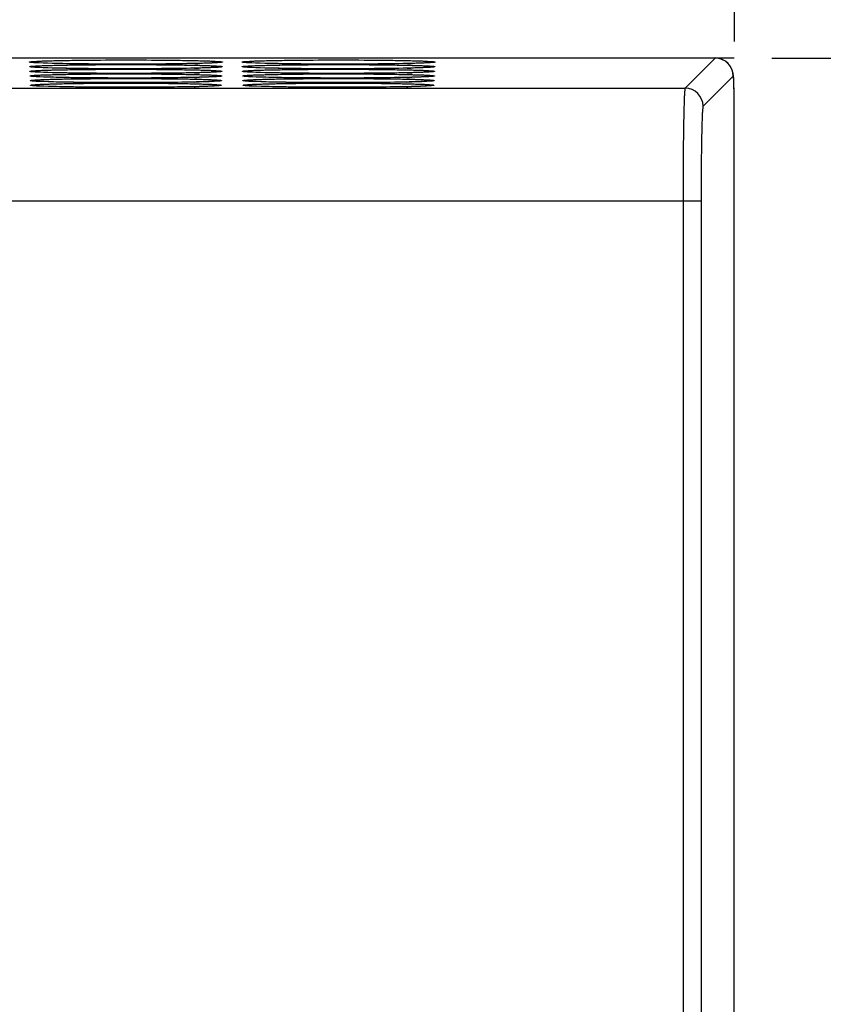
# Model space of a CAD drawing. Header units: inches. Extents: x 0 to 34, y 0 to 22.
# Tile 40 of 60: x 20.455 to 21.345, y 13.539 to 14.63. Entities that reach past the tile are written whole.
import ezdxf

# ---------------------------------------------------------------- set-up
doc = ezdxf.new("R2010")
doc.units = ezdxf.units.IN
doc.header["$LTSCALE"] = 1.87
doc.header["$MEASUREMENT"] = 0
doc.linetypes.add('CENTER', pattern=[0.6, 0.375, -0.075, 0.075, -0.075])
doc.layers.get('0').update_dxf_attribs({"linetype": 'CONTINUOUS'})
doc.layers.add('03___PRT_ALL_CURVES', color=7, linetype='CONTINUOUS')
doc.layers.add('DIMENSIONS', color=7, linetype='CONTINUOUS')
doc.styles.get("Standard").update_dxf_attribs({"font": 'txt', "width": 0.8})
doc.dimstyles.new('DIMSTYLE_1', dxfattribs={"dimtxt": 0.125, "dimasz": 0.18, "dimexe": 0.125, "dimexo": 0.0625, "dimgap": 0.0625, "dimtad": 0, "dimtih": 1, "dimtoh": 1, "dimdec": 3, "dimzin": 4, "dimdsep": 46, "dimtxsty": 'STANDARD', "dimblk": '_FILLED', "dimblk1": '_FILLED', "dimblk2": '_FILLED', "dimcen": 0.09, "dimadec": 0, "dimazin": 0, "dimtp": 0.01, "dimtm": 0.01, "dimtfac": 1, "dimtdec": 3, "dimtofl": 0, "dimtmove": 0, "dimatfit": 3, "dimldrblk": '_FILLED', "dimfxl": 1, "dimtolj": 1, "dimtzin": 4, "dimarcsym": 0})

# ---------------------------------------------------------------- blocks, each defined once
blk = doc.blocks.new('_FILLED')
at = {"color": 0, "linetype": 'BYBLOCK'}
blk.add_solid([(0, 0), (-1, 0.1736), (-1, -0.1736)], dxfattribs=at)
blk = doc.blocks.new('*D5')
at = {"layer": 'DIMENSIONS', "color": 2, "linetype": 'CONTINUOUS'}
for p, q in [((21.2881, 14.5879), (22.589, 14.5879)), ((22.464, 14.5879), (22.464, 12.1445)), ((22.464, 9.4511), (22.464, 11.8945)), ((21.2857, 9.4511), (22.589, 9.4511))]:
    blk.add_line(p, q, dxfattribs=at)
at = {"layer": 'DIMENSIONS', "color": 2, "linetype": 'CONTINUOUS', "xscale": 0.18, "yscale": 0.18, "zscale": 0.18}
for p, rotation in [((22.464, 14.5879), 90), ((22.464, 9.4511), 270)]:
    blk.add_blockref('_FILLED', p, dxfattribs=dict(at, rotation=rotation))
at = {"layer": 'DIMENSIONS', "color": 2, "linetype": 'CONTINUOUS', "insert": (22.464, 12.082), "char_height": 0.125, "width": 1.425, "attachment_point": 2, "line_spacing_factor": 0.9}
blk.add_mtext('5.137{\\Ftxt.shx;\\W1.000000;\\H0.125000; }[130.47]', dxfattribs=at)

msp = doc.modelspace()

# ---------------------------------------------------------------- linework, layer by layer
at = {"color": 7, "linetype": 'CONTINUOUS'}
for p, q in [((21.2256, 14.5879), (12.4686, 14.5879)), ((20.4909, 14.582), (20.4738, 14.5826)), ((20.4918, 14.582), (20.4858, 14.5821)), ((20.5309, 14.5813), (20.5137, 14.5815)), ((20.5493, 14.5812), (20.5309, 14.5813)), ((20.5773, 14.5812), (20.5493, 14.5812)), ((20.6036, 14.5812), (20.5773, 14.5812)), ((20.6268, 14.5815), (20.6036, 14.5812)), ((20.6401, 14.5817), (20.6268, 14.5815)), ((20.6515, 14.5819), (20.6401, 14.5817)), ((20.6609, 14.5822), (20.6515, 14.5819)), ((20.7264, 14.582), (20.7093, 14.5826)), ((20.7273, 14.582), (20.7213, 14.5821)), ((20.7413, 14.5817), (20.7273, 14.582)), ((20.7576, 14.5814), (20.7413, 14.5817)), ((20.7755, 14.5813), (20.7576, 14.5814)), ((20.8036, 14.5812), (20.7755, 14.5813)), ((20.8306, 14.5812), (20.8036, 14.5812)), ((20.8549, 14.5814), (20.8306, 14.5812)), ((20.8692, 14.5816), (20.8549, 14.5814)), ((20.8816, 14.5818), (20.8692, 14.5816)), ((20.887, 14.5819), (20.8816, 14.5818)), ((20.8964, 14.5822), (20.887, 14.5819)), ((21.2256, 14.5879), (21.1921, 14.5545)), ((21.2256, 14.588), (21.2256, 14.5879)), ((21.2304, 14.5874), (21.2256, 14.588)), ((20.491, 14.5768), (20.474, 14.5775)), ((20.4912, 14.5717), (20.4742, 14.5723)), ((20.4919, 14.5768), (20.486, 14.577)), ((20.4921, 14.5717), (20.4862, 14.5719)), ((20.5059, 14.5765), (20.4919, 14.5768)), ((20.5061, 14.5714), (20.4921, 14.5717)), ((20.5222, 14.5763), (20.5059, 14.5765)), ((20.5224, 14.5712), (20.5061, 14.5714)), ((20.5401, 14.5761), (20.5222, 14.5763)), ((20.5402, 14.571), (20.5224, 14.5712)), ((20.5681, 14.576), (20.5401, 14.5761)), ((20.5681, 14.5709), (20.5402, 14.571)), ((20.5951, 14.5761), (20.5681, 14.576)), ((20.5951, 14.5709), (20.5681, 14.5709)), ((20.6194, 14.5763), (20.5951, 14.5761)), ((20.6193, 14.5711), (20.5951, 14.5709)), ((20.6335, 14.5713), (20.6193, 14.5711)), ((20.6336, 14.5764), (20.6194, 14.5763)), ((20.6458, 14.5715), (20.6335, 14.5713)), ((20.6459, 14.5767), (20.6336, 14.5764)), ((20.6513, 14.5716), (20.6458, 14.5715)), ((20.6514, 14.5768), (20.6459, 14.5767)), ((20.6606, 14.5719), (20.6513, 14.5716)), ((20.6608, 14.577), (20.6514, 14.5768)), ((20.7265, 14.5768), (20.7095, 14.5775)), ((20.7267, 14.5717), (20.7097, 14.5723)), ((20.7274, 14.5768), (20.7215, 14.577)), ((20.7276, 14.5717), (20.7217, 14.5719)), ((20.7414, 14.5765), (20.7274, 14.5768)), ((20.7416, 14.5714), (20.7276, 14.5717)), ((20.7577, 14.5763), (20.7414, 14.5765)), ((20.7579, 14.5712), (20.7416, 14.5714)), ((20.7756, 14.5761), (20.7577, 14.5763)), ((20.7757, 14.571), (20.7579, 14.5712)), ((20.8036, 14.576), (20.7756, 14.5761)), ((20.8036, 14.5709), (20.7757, 14.571)), ((20.8306, 14.5761), (20.8036, 14.576)), ((20.8306, 14.5709), (20.8036, 14.5709)), ((20.8549, 14.5763), (20.8306, 14.5761)), ((20.8548, 14.5711), (20.8306, 14.5709)), ((20.869, 14.5713), (20.8548, 14.5711)), ((20.8691, 14.5764), (20.8549, 14.5763)), ((20.8813, 14.5715), (20.869, 14.5713)), ((20.8814, 14.5767), (20.8691, 14.5764)), ((20.8868, 14.5716), (20.8813, 14.5715)), ((20.8869, 14.5768), (20.8814, 14.5767)), ((20.8961, 14.5719), (20.8868, 14.5716)), ((20.8963, 14.577), (20.8869, 14.5768)), ((21.2456, 14.5679), (21.2121, 14.5345)), ((20.4914, 14.5666), (20.4744, 14.5672)), ((20.4915, 14.5614), (20.4746, 14.562)), ((20.4917, 14.5563), (20.4748, 14.5569)), ((20.4923, 14.5666), (20.4864, 14.5667)), ((20.4925, 14.5614), (20.4866, 14.5616)), ((20.5063, 14.5663), (20.4923, 14.5666)), ((20.5225, 14.566), (20.5063, 14.5663)), ((20.5314, 14.5608), (20.5143, 14.561)), ((20.5403, 14.5659), (20.5225, 14.566)), ((20.5497, 14.5607), (20.5314, 14.5608)), ((20.5682, 14.5657), (20.5403, 14.5659)), ((20.5774, 14.5606), (20.5497, 14.5607)), ((20.5951, 14.5658), (20.5682, 14.5657)), ((20.6035, 14.5607), (20.5774, 14.5606)), ((20.6193, 14.566), (20.5951, 14.5658)), ((20.6265, 14.5609), (20.6035, 14.5607)), ((20.6334, 14.5662), (20.6193, 14.566)), ((20.6397, 14.5611), (20.6265, 14.5609)), ((20.6457, 14.5664), (20.6334, 14.5662)), ((20.651, 14.5614), (20.6397, 14.5611)), ((20.6511, 14.5665), (20.6457, 14.5664)), ((20.6603, 14.5616), (20.651, 14.5614)), ((20.6605, 14.5668), (20.6511, 14.5665)), ((20.7269, 14.5666), (20.7099, 14.5672)), ((20.727, 14.5614), (20.7101, 14.562)), ((20.7272, 14.5563), (20.7103, 14.5569)), ((20.7278, 14.5666), (20.7219, 14.5667)), ((20.728, 14.5614), (20.7221, 14.5616)), ((20.7668, 14.5659), (20.7497, 14.5661)), ((20.7669, 14.5608), (20.7498, 14.561)), ((20.7851, 14.5658), (20.7668, 14.5659)), ((20.7852, 14.5607), (20.7669, 14.5608)), ((20.8129, 14.5657), (20.7851, 14.5658)), ((20.8129, 14.5606), (20.7852, 14.5607)), ((20.839, 14.5658), (20.8129, 14.5657)), ((20.839, 14.5607), (20.8129, 14.5606)), ((20.862, 14.5661), (20.839, 14.5658)), ((20.862, 14.5609), (20.839, 14.5607)), ((20.8753, 14.5663), (20.862, 14.5661)), ((20.8752, 14.5611), (20.862, 14.5609)), ((20.8865, 14.5614), (20.8752, 14.5611)), ((20.8866, 14.5665), (20.8753, 14.5663)), ((20.8958, 14.5616), (20.8865, 14.5614)), ((20.896, 14.5668), (20.8866, 14.5665)), ((16.3803, 14.5545), (21.1921, 14.5545)), ((20.5316, 14.5557), (20.5145, 14.5559)), ((20.5498, 14.5555), (20.5316, 14.5557)), ((20.5775, 14.5555), (20.5498, 14.5555)), ((20.6035, 14.5556), (20.5775, 14.5555)), ((20.6264, 14.5558), (20.6035, 14.5556)), ((20.6396, 14.556), (20.6264, 14.5558)), ((20.6509, 14.5562), (20.6396, 14.556)), ((20.6602, 14.5565), (20.6509, 14.5562)), ((20.7583, 14.5558), (20.7421, 14.556)), ((20.7761, 14.5556), (20.7583, 14.5558)), ((20.8038, 14.5555), (20.7761, 14.5556)), ((20.8306, 14.5555), (20.8038, 14.5555)), ((20.8547, 14.5557), (20.8306, 14.5555)), ((20.8687, 14.5559), (20.8547, 14.5557)), ((20.8957, 14.5565), (20.8864, 14.5562)), ((21.2467, 14.5214), (21.2466, 14.5388)), ((21.2467, 11.964), (21.2467, 14.5214)), ((21.2467, 14.515), (21.2468, 14.515)), ((16.3727, 14.4295), (21.2099, 14.4295)), ((21.1899, 14.4295), (21.1899, 9.601)), ((21.2099, 14.4295), (21.2099, 9.611))]:
    msp.add_line(p, q, dxfattribs=at)
for points in [[(20.4858, 14.5821), (20.4808, 14.5823), (20.4766, 14.5825), (20.4733, 14.5827)], [(20.5137, 14.5815), (20.4984, 14.5818), (20.4918, 14.582)], [(20.6755, 14.5829), (20.6755, 14.5829), (20.6747, 14.5828), (20.6731, 14.5827), (20.671, 14.5826), (20.6682, 14.5825), (20.6648, 14.5823), (20.6609, 14.5822)], [(20.7213, 14.5821), (20.7163, 14.5823), (20.7121, 14.5825), (20.7088, 14.5827)], [(20.911, 14.5829), (20.911, 14.5829), (20.9102, 14.5828), (20.9086, 14.5827), (20.9065, 14.5826), (20.9037, 14.5825), (20.9003, 14.5823), (20.8964, 14.5822)], [(21.2464, 14.5525), (21.2463, 14.5578), (21.2461, 14.5621), (21.246, 14.5654), (21.2458, 14.5681), (21.2455, 14.5707), (21.2445, 14.5745), (21.2419, 14.5795), (21.2371, 14.5843), (21.2304, 14.5874)], [(20.486, 14.577), (20.481, 14.5772), (20.4768, 14.5773), (20.4735, 14.5775)], [(20.4862, 14.5719), (20.4812, 14.572), (20.477, 14.5722), (20.4738, 14.5724)], [(20.6751, 14.5726), (20.675, 14.5726), (20.6743, 14.5726), (20.6727, 14.5725), (20.6706, 14.5723), (20.6678, 14.5722), (20.6645, 14.572), (20.6606, 14.5719)], [(20.6753, 14.5778), (20.6753, 14.5778), (20.6745, 14.5777), (20.6729, 14.5776), (20.6708, 14.5775), (20.668, 14.5773), (20.6647, 14.5772), (20.6608, 14.577)], [(20.7215, 14.577), (20.7165, 14.5772), (20.7123, 14.5773), (20.709, 14.5775)], [(20.7217, 14.5719), (20.7167, 14.572), (20.7125, 14.5722), (20.7093, 14.5724)], [(20.9106, 14.5726), (20.9105, 14.5726), (20.9098, 14.5726), (20.9082, 14.5725), (20.9061, 14.5723), (20.9033, 14.5722), (20.9, 14.572), (20.8961, 14.5719)], [(20.9108, 14.5778), (20.9108, 14.5778), (20.91, 14.5777), (20.9084, 14.5776), (20.9063, 14.5775), (20.9035, 14.5773), (20.9002, 14.5772), (20.8963, 14.577)], [(20.4864, 14.5667), (20.4814, 14.5669), (20.4772, 14.5671), (20.474, 14.5672)], [(20.4866, 14.5616), (20.4816, 14.5618), (20.4774, 14.5619), (20.4742, 14.5621)], [(20.4868, 14.5565), (20.4818, 14.5566), (20.4776, 14.5568), (20.4744, 14.557)], [(20.5143, 14.561), (20.4991, 14.5613), (20.4925, 14.5614)], [(20.6744, 14.5572), (20.6744, 14.5572), (20.6737, 14.5572), (20.6722, 14.557), (20.67, 14.5569), (20.6673, 14.5568), (20.664, 14.5566), (20.6602, 14.5565)], [(20.6746, 14.5624), (20.6746, 14.5624), (20.6739, 14.5623), (20.6723, 14.5622), (20.6702, 14.562), (20.6675, 14.5619), (20.6642, 14.5618), (20.6603, 14.5616)], [(20.6748, 14.5675), (20.6748, 14.5675), (20.6741, 14.5674), (20.6725, 14.5673), (20.6704, 14.5672), (20.6676, 14.567), (20.6643, 14.5669), (20.6605, 14.5668)], [(20.7219, 14.5667), (20.7169, 14.5669), (20.7127, 14.5671), (20.7095, 14.5672)], [(20.7221, 14.5616), (20.7171, 14.5618), (20.7129, 14.5619), (20.7097, 14.5621)], [(20.7223, 14.5565), (20.7173, 14.5566), (20.7131, 14.5568), (20.7099, 14.557)], [(20.7497, 14.5661), (20.7345, 14.5664), (20.7278, 14.5666)], [(20.7498, 14.561), (20.7346, 14.5613), (20.728, 14.5614)], [(20.9099, 14.5572), (20.9099, 14.5572), (20.9092, 14.5572), (20.9077, 14.557), (20.9055, 14.5569), (20.9028, 14.5568), (20.8995, 14.5566), (20.8957, 14.5565)], [(20.9101, 14.5624), (20.9101, 14.5624), (20.9094, 14.5623), (20.9078, 14.5622), (20.9057, 14.562), (20.903, 14.5619), (20.8997, 14.5618), (20.8958, 14.5616)], [(20.9103, 14.5675), (20.9103, 14.5675), (20.9096, 14.5674), (20.908, 14.5673), (20.9059, 14.5672), (20.9031, 14.567), (20.8998, 14.5669), (20.896, 14.5668)], [(20.5145, 14.5559), (20.4993, 14.5561), (20.4927, 14.5563), (20.4868, 14.5565)], [(20.7421, 14.556), (20.7282, 14.5563), (20.7223, 14.5565)], [(20.8864, 14.5562), (20.8751, 14.556), (20.8687, 14.5559)], [(21.2466, 14.5388), (21.2465, 14.5461), (21.2464, 14.5525)]]:
    msp.add_lwpolyline(points, dxfattribs=at)
for centre, radius, start, end in [((20.6166, 16.0468), 1.4653, 271.2653, 271.484), ((20.8521, 16.0468), 1.4653, 271.2653, 271.484), ((21.2256, 14.5679), 0.02, 0.0486, 89.9444), ((20.6164, 16.0303), 1.4591, 271.2653, 271.484), ((20.6165, 16.0386), 1.4622, 271.2653, 271.484), ((20.8519, 16.0303), 1.4591, 271.2653, 271.484), ((20.852, 16.0386), 1.4622, 271.2653, 271.484), ((20.6162, 16.0139), 1.4529, 271.2653, 271.484), ((20.6163, 16.0221), 1.456, 271.2653, 271.484), ((20.8517, 16.0139), 1.4529, 271.2653, 271.484), ((20.8518, 16.0221), 1.456, 271.2653, 271.484), ((20.6161, 16.0054), 1.4496, 271.2655, 271.4841), ((20.8516, 16.0054), 1.4496, 271.2655, 271.4841), ((21.1921, 14.5345), 0.02, 0.0328, 89.9672)]:
    msp.add_arc(centre, radius, start, end, dxfattribs=at)
for points, knots in [([(20.4658, 14.5835), (20.4658, 14.5835), (20.466, 14.5836), (20.4663, 14.5837), (20.4668, 14.5838), (20.4675, 14.5839), (20.4684, 14.584), (20.47, 14.5841), (20.4725, 14.5843), (20.476, 14.5845), (20.4803, 14.5847), (20.4853, 14.5848), (20.4889, 14.5849), (20.4908, 14.585)], [0, 0, 0, 0, 0.005666, 0.01842, 0.038976, 0.067414, 0.103727, 0.14789, 0.259643, 0.401996, 0.573715, 0.773516, 1, 1, 1, 1]), ([(20.4738, 14.5826), (20.4732, 14.5826), (20.472, 14.5827), (20.4704, 14.5828), (20.469, 14.5829), (20.4679, 14.583), (20.467, 14.5831), (20.4664, 14.5832), (20.466, 14.5833), (20.4659, 14.5834), (20.4658, 14.5835), (20.4658, 14.5835)], [0, 0, 0, 0, 0.229211, 0.429141, 0.59926, 0.739224, 0.848948, 0.928419, 0.977853, 0.991804, 1, 1, 1, 1]), ([(20.466, 14.5783), (20.466, 14.5784), (20.4662, 14.5785), (20.4665, 14.5786), (20.467, 14.5787), (20.4677, 14.5788), (20.4686, 14.5788), (20.4702, 14.579), (20.4727, 14.5792), (20.4762, 14.5793), (20.4805, 14.5795), (20.4855, 14.5797), (20.4891, 14.5798), (20.491, 14.5798)], [0, 0, 0, 0, 0.005667, 0.018421, 0.038977, 0.067415, 0.103727, 0.14789, 0.259642, 0.401995, 0.573714, 0.773515, 1, 1, 1, 1]), ([(20.4908, 14.585), (20.4964, 14.5851), (20.5086, 14.5854), (20.5359, 14.5857), (20.5727, 14.5859), (20.6095, 14.5857), (20.6368, 14.5854), (20.649, 14.5851), (20.6546, 14.585)], [0, 0, 0, 0, 0.102646, 0.22415, 0.500015, 0.775869, 0.89736, 1, 1, 1, 1]), ([(20.6489, 14.5818), (20.6366, 14.5816), (20.6099, 14.5812), (20.5688, 14.5811), (20.5337, 14.5813), (20.5078, 14.5816), (20.4962, 14.5818), (20.4909, 14.582)], [0, 0, 0, 0, 0.232988, 0.508615, 0.779732, 0.898866, 1, 1, 1, 1]), ([(20.491, 14.5798), (20.4966, 14.58), (20.5088, 14.5802), (20.536, 14.5806), (20.5727, 14.5807), (20.6094, 14.5806), (20.6366, 14.5802), (20.6488, 14.58), (20.6544, 14.5798)], [0, 0, 0, 0, 0.102643, 0.224146, 0.500014, 0.775872, 0.897363, 1, 1, 1, 1]), ([(20.6544, 14.5798), (20.6563, 14.5798), (20.6599, 14.5797), (20.6649, 14.5795), (20.6691, 14.5793), (20.6727, 14.5792), (20.6752, 14.579), (20.6768, 14.5788), (20.6777, 14.5788), (20.6784, 14.5787), (20.6789, 14.5786), (20.6792, 14.5785), (20.6793, 14.5784), (20.6793, 14.5783)], [0, 0, 0, 0, 0.226396, 0.426248, 0.598002, 0.740337, 0.852192, 0.896395, 0.932705, 0.961117, 0.981635, 0.994353, 1, 1, 1, 1]), ([(20.6796, 14.5835), (20.6796, 14.5834), (20.6794, 14.5833), (20.6791, 14.5833), (20.6786, 14.5832), (20.6779, 14.5831), (20.6769, 14.583), (20.6758, 14.5829), (20.6745, 14.5828), (20.6724, 14.5826), (20.6693, 14.5825), (20.665, 14.5823), (20.66, 14.5821), (20.6564, 14.582), (20.6545, 14.582)], [0, 0, 0, 0, 0.005892, 0.018915, 0.03971, 0.068346, 0.104817, 0.149094, 0.201152, 0.260948, 0.403224, 0.574698, 0.774088, 1, 1, 1, 1]), ([(20.6546, 14.585), (20.6565, 14.5849), (20.6601, 14.5848), (20.665, 14.5847), (20.6693, 14.5845), (20.6729, 14.5843), (20.6754, 14.5841), (20.677, 14.584), (20.6779, 14.5839), (20.6786, 14.5838), (20.6791, 14.5837), (20.6794, 14.5836), (20.6796, 14.5835), (20.6796, 14.5835)], [0, 0, 0, 0, 0.226395, 0.426247, 0.598001, 0.740336, 0.852192, 0.896394, 0.932705, 0.961116, 0.981635, 0.994353, 1, 1, 1, 1]), ([(20.7013, 14.5835), (20.7013, 14.5835), (20.7015, 14.5836), (20.7018, 14.5837), (20.7023, 14.5838), (20.703, 14.5839), (20.7039, 14.584), (20.7055, 14.5841), (20.708, 14.5843), (20.7115, 14.5845), (20.7158, 14.5847), (20.7208, 14.5848), (20.7244, 14.5849), (20.7263, 14.585)], [0, 0, 0, 0, 0.005666, 0.01842, 0.038976, 0.067414, 0.103727, 0.14789, 0.259643, 0.401996, 0.573715, 0.773516, 1, 1, 1, 1]), ([(20.7093, 14.5826), (20.7087, 14.5826), (20.7075, 14.5827), (20.7059, 14.5828), (20.7045, 14.5829), (20.7034, 14.583), (20.7025, 14.5831), (20.7019, 14.5832), (20.7015, 14.5833), (20.7014, 14.5834), (20.7013, 14.5835), (20.7013, 14.5835)], [0, 0, 0, 0, 0.229211, 0.429141, 0.59926, 0.739224, 0.848948, 0.928419, 0.977853, 0.991804, 1, 1, 1, 1]), ([(20.7015, 14.5783), (20.7015, 14.5784), (20.7017, 14.5785), (20.702, 14.5786), (20.7025, 14.5787), (20.7032, 14.5788), (20.7041, 14.5788), (20.7057, 14.579), (20.7082, 14.5792), (20.7117, 14.5793), (20.716, 14.5795), (20.721, 14.5797), (20.7246, 14.5798), (20.7265, 14.5798)], [0, 0, 0, 0, 0.005667, 0.018421, 0.038977, 0.067415, 0.103727, 0.14789, 0.259642, 0.401995, 0.573714, 0.773515, 1, 1, 1, 1]), ([(20.7263, 14.585), (20.7319, 14.5851), (20.7441, 14.5854), (20.7714, 14.5857), (20.8082, 14.5859), (20.845, 14.5857), (20.8723, 14.5854), (20.8845, 14.5851), (20.8901, 14.585)], [0, 0, 0, 0, 0.102646, 0.22415, 0.500015, 0.775869, 0.89736, 1, 1, 1, 1]), ([(20.8844, 14.5818), (20.8721, 14.5816), (20.8454, 14.5812), (20.8043, 14.5811), (20.7692, 14.5813), (20.7433, 14.5816), (20.7317, 14.5818), (20.7264, 14.582)], [0, 0, 0, 0, 0.232988, 0.508615, 0.779732, 0.898866, 1, 1, 1, 1]), ([(20.7265, 14.5798), (20.7321, 14.58), (20.7443, 14.5802), (20.7715, 14.5806), (20.8082, 14.5807), (20.8449, 14.5806), (20.8721, 14.5802), (20.8843, 14.58), (20.8899, 14.5798)], [0, 0, 0, 0, 0.102643, 0.224146, 0.500014, 0.775872, 0.897363, 1, 1, 1, 1]), ([(20.8899, 14.5798), (20.8918, 14.5798), (20.8954, 14.5797), (20.9004, 14.5795), (20.9046, 14.5793), (20.9082, 14.5792), (20.9107, 14.579), (20.9123, 14.5788), (20.9132, 14.5788), (20.9139, 14.5787), (20.9144, 14.5786), (20.9147, 14.5785), (20.9148, 14.5784), (20.9148, 14.5783)], [0, 0, 0, 0, 0.226396, 0.426248, 0.598002, 0.740337, 0.852192, 0.896395, 0.932705, 0.961117, 0.981635, 0.994353, 1, 1, 1, 1]), ([(20.9151, 14.5835), (20.9151, 14.5834), (20.9149, 14.5833), (20.9146, 14.5833), (20.9141, 14.5832), (20.9134, 14.5831), (20.9124, 14.583), (20.9113, 14.5829), (20.91, 14.5828), (20.9079, 14.5826), (20.9048, 14.5825), (20.9005, 14.5823), (20.8955, 14.5821), (20.8919, 14.582), (20.89, 14.582)], [0, 0, 0, 0, 0.005892, 0.018915, 0.03971, 0.068346, 0.104817, 0.149094, 0.201152, 0.260948, 0.403224, 0.574698, 0.774088, 1, 1, 1, 1]), ([(20.8901, 14.585), (20.892, 14.5849), (20.8956, 14.5848), (20.9005, 14.5847), (20.9048, 14.5845), (20.9084, 14.5843), (20.9109, 14.5841), (20.9125, 14.584), (20.9134, 14.5839), (20.9141, 14.5838), (20.9146, 14.5837), (20.9149, 14.5836), (20.9151, 14.5835), (20.9151, 14.5835)], [0, 0, 0, 0, 0.226395, 0.426247, 0.598001, 0.740336, 0.852192, 0.896394, 0.932705, 0.961116, 0.981635, 0.994353, 1, 1, 1, 1]), ([(20.474, 14.5775), (20.4734, 14.5775), (20.4722, 14.5776), (20.4706, 14.5777), (20.4693, 14.5778), (20.4681, 14.5779), (20.4673, 14.578), (20.4666, 14.5781), (20.4663, 14.5782), (20.4661, 14.5783), (20.466, 14.5783), (20.466, 14.5783)], [0, 0, 0, 0, 0.229211, 0.429141, 0.599261, 0.739226, 0.84895, 0.92842, 0.977853, 0.991804, 1, 1, 1, 1]), ([(20.4663, 14.5732), (20.4663, 14.5732), (20.4664, 14.5733), (20.4667, 14.5734), (20.4672, 14.5735), (20.4679, 14.5736), (20.4688, 14.5737), (20.4704, 14.5738), (20.4729, 14.574), (20.4764, 14.5742), (20.4807, 14.5744), (20.4857, 14.5745), (20.4892, 14.5746), (20.4911, 14.5747)], [0, 0, 0, 0, 0.005667, 0.018421, 0.038978, 0.067415, 0.103728, 0.14789, 0.259641, 0.401993, 0.573713, 0.773514, 1, 1, 1, 1]), ([(20.4742, 14.5723), (20.4736, 14.5724), (20.4724, 14.5724), (20.4708, 14.5725), (20.4695, 14.5726), (20.4684, 14.5727), (20.4675, 14.5728), (20.4668, 14.5729), (20.4665, 14.573), (20.4663, 14.5731), (20.4663, 14.5732), (20.4663, 14.5732)], [0, 0, 0, 0, 0.22921, 0.429141, 0.599262, 0.739227, 0.848951, 0.928421, 0.977854, 0.991804, 1, 1, 1, 1]), ([(20.4665, 14.5681), (20.4665, 14.5681), (20.4667, 14.5682), (20.4669, 14.5683), (20.4675, 14.5684), (20.4682, 14.5685), (20.4691, 14.5686), (20.4706, 14.5687), (20.4731, 14.5689), (20.4767, 14.5691), (20.4809, 14.5692), (20.4859, 14.5694), (20.4894, 14.5695), (20.4913, 14.5695)], [0, 0, 0, 0, 0.005667, 0.018421, 0.038978, 0.067416, 0.103728, 0.147891, 0.259641, 0.401993, 0.573713, 0.773514, 1, 1, 1, 1]), ([(20.4744, 14.5672), (20.4738, 14.5672), (20.4726, 14.5673), (20.471, 14.5674), (20.4697, 14.5675), (20.4686, 14.5676), (20.4677, 14.5677), (20.4671, 14.5678), (20.4667, 14.5679), (20.4665, 14.568), (20.4665, 14.568), (20.4665, 14.5681)], [0, 0, 0, 0, 0.22921, 0.429141, 0.599264, 0.739229, 0.848953, 0.928422, 0.977854, 0.991804, 1, 1, 1, 1]), ([(20.6488, 14.5767), (20.6365, 14.5764), (20.6098, 14.5761), (20.5688, 14.576), (20.5338, 14.5761), (20.5079, 14.5765), (20.4963, 14.5767), (20.491, 14.5768)], [0, 0, 0, 0, 0.232988, 0.508614, 0.779732, 0.898866, 1, 1, 1, 1]), ([(20.4911, 14.5747), (20.4967, 14.5748), (20.5089, 14.5751), (20.5361, 14.5754), (20.5727, 14.5756), (20.6093, 14.5754), (20.6365, 14.5751), (20.6487, 14.5748), (20.6543, 14.5747)], [0, 0, 0, 0, 0.102639, 0.224142, 0.500014, 0.775876, 0.897367, 1, 1, 1, 1]), ([(20.6486, 14.5716), (20.6364, 14.5713), (20.6097, 14.571), (20.5688, 14.5708), (20.5338, 14.571), (20.5081, 14.5713), (20.4965, 14.5716), (20.4912, 14.5717)], [0, 0, 0, 0, 0.232987, 0.508614, 0.779731, 0.898866, 1, 1, 1, 1]), ([(20.4913, 14.5695), (20.4969, 14.5697), (20.509, 14.5699), (20.5362, 14.5703), (20.5727, 14.5704), (20.6092, 14.5703), (20.6364, 14.5699), (20.6485, 14.5697), (20.6541, 14.5695)], [0, 0, 0, 0, 0.102639, 0.224142, 0.500014, 0.775876, 0.897367, 1, 1, 1, 1]), ([(20.6789, 14.5681), (20.6789, 14.568), (20.6787, 14.5679), (20.6784, 14.5678), (20.6779, 14.5677), (20.6772, 14.5676), (20.6763, 14.5675), (20.6752, 14.5675), (20.6739, 14.5674), (20.6718, 14.5672), (20.6687, 14.5671), (20.6644, 14.5669), (20.6594, 14.5667), (20.6559, 14.5666), (20.654, 14.5666)], [0, 0, 0, 0, 0.005892, 0.018916, 0.039711, 0.068348, 0.104819, 0.149096, 0.201153, 0.260948, 0.403224, 0.574699, 0.774088, 1, 1, 1, 1]), ([(20.6541, 14.5695), (20.656, 14.5695), (20.6595, 14.5694), (20.6645, 14.5692), (20.6687, 14.5691), (20.6723, 14.5689), (20.6747, 14.5687), (20.6763, 14.5686), (20.6772, 14.5685), (20.6779, 14.5684), (20.6784, 14.5683), (20.6787, 14.5682), (20.6789, 14.5681), (20.6789, 14.5681)], [0, 0, 0, 0, 0.226397, 0.426249, 0.598003, 0.740338, 0.852193, 0.896396, 0.932706, 0.961117, 0.981635, 0.994353, 1, 1, 1, 1]), ([(20.6791, 14.5732), (20.6791, 14.5731), (20.6789, 14.5731), (20.6787, 14.573), (20.6781, 14.5729), (20.6774, 14.5728), (20.6765, 14.5727), (20.6754, 14.5726), (20.6741, 14.5725), (20.672, 14.5724), (20.6689, 14.5722), (20.6646, 14.572), (20.6596, 14.5719), (20.6561, 14.5718), (20.6542, 14.5717)], [0, 0, 0, 0, 0.005892, 0.018916, 0.039711, 0.068348, 0.104818, 0.149096, 0.201153, 0.260948, 0.403224, 0.574699, 0.774088, 1, 1, 1, 1]), ([(20.6793, 14.5783), (20.6793, 14.5783), (20.6792, 14.5782), (20.6789, 14.5781), (20.6783, 14.578), (20.6776, 14.5779), (20.6767, 14.5778), (20.6756, 14.5777), (20.6743, 14.5776), (20.6722, 14.5775), (20.6691, 14.5773), (20.6648, 14.5772), (20.6598, 14.577), (20.6562, 14.5769), (20.6543, 14.5768)], [0, 0, 0, 0, 0.005892, 0.018915, 0.03971, 0.068347, 0.104817, 0.149095, 0.201152, 0.260948, 0.403224, 0.574698, 0.774088, 1, 1, 1, 1]), ([(20.6543, 14.5747), (20.6561, 14.5746), (20.6597, 14.5745), (20.6647, 14.5744), (20.6689, 14.5742), (20.6725, 14.574), (20.675, 14.5738), (20.6766, 14.5737), (20.6775, 14.5736), (20.6782, 14.5735), (20.6787, 14.5734), (20.679, 14.5733), (20.6791, 14.5732), (20.6791, 14.5732)], [0, 0, 0, 0, 0.226397, 0.42625, 0.598003, 0.740338, 0.852193, 0.896395, 0.932706, 0.961117, 0.981635, 0.994353, 1, 1, 1, 1]), ([(20.7095, 14.5775), (20.7089, 14.5775), (20.7077, 14.5776), (20.7061, 14.5777), (20.7048, 14.5778), (20.7036, 14.5779), (20.7028, 14.578), (20.7021, 14.5781), (20.7018, 14.5782), (20.7016, 14.5783), (20.7015, 14.5783), (20.7015, 14.5783)], [0, 0, 0, 0, 0.229211, 0.429141, 0.599261, 0.739226, 0.84895, 0.92842, 0.977853, 0.991804, 1, 1, 1, 1]), ([(20.7018, 14.5732), (20.7018, 14.5732), (20.7019, 14.5733), (20.7022, 14.5734), (20.7027, 14.5735), (20.7034, 14.5736), (20.7043, 14.5737), (20.7059, 14.5738), (20.7084, 14.574), (20.7119, 14.5742), (20.7162, 14.5744), (20.7212, 14.5745), (20.7247, 14.5746), (20.7266, 14.5747)], [0, 0, 0, 0, 0.005667, 0.018421, 0.038978, 0.067415, 0.103728, 0.14789, 0.259641, 0.401993, 0.573713, 0.773514, 1, 1, 1, 1]), ([(20.7097, 14.5723), (20.7091, 14.5724), (20.7079, 14.5724), (20.7063, 14.5725), (20.705, 14.5726), (20.7039, 14.5727), (20.703, 14.5728), (20.7023, 14.5729), (20.702, 14.573), (20.7018, 14.5731), (20.7018, 14.5732), (20.7018, 14.5732)], [0, 0, 0, 0, 0.22921, 0.429141, 0.599262, 0.739227, 0.848951, 0.928421, 0.977854, 0.991804, 1, 1, 1, 1]), ([(20.702, 14.5681), (20.702, 14.5681), (20.7022, 14.5682), (20.7024, 14.5683), (20.703, 14.5684), (20.7037, 14.5685), (20.7046, 14.5686), (20.7061, 14.5687), (20.7086, 14.5689), (20.7122, 14.5691), (20.7164, 14.5692), (20.7214, 14.5694), (20.7249, 14.5695), (20.7268, 14.5695)], [0, 0, 0, 0, 0.005667, 0.018421, 0.038978, 0.067416, 0.103728, 0.147891, 0.259641, 0.401993, 0.573713, 0.773514, 1, 1, 1, 1]), ([(20.7099, 14.5672), (20.7093, 14.5672), (20.7081, 14.5673), (20.7065, 14.5674), (20.7052, 14.5675), (20.7041, 14.5676), (20.7032, 14.5677), (20.7026, 14.5678), (20.7022, 14.5679), (20.702, 14.568), (20.702, 14.568), (20.702, 14.5681)], [0, 0, 0, 0, 0.22921, 0.429141, 0.599264, 0.739229, 0.848953, 0.928422, 0.977854, 0.991804, 1, 1, 1, 1]), ([(20.8843, 14.5767), (20.872, 14.5764), (20.8453, 14.5761), (20.8043, 14.576), (20.7693, 14.5761), (20.7434, 14.5765), (20.7318, 14.5767), (20.7265, 14.5768)], [0, 0, 0, 0, 0.232988, 0.508614, 0.779732, 0.898866, 1, 1, 1, 1]), ([(20.7266, 14.5747), (20.7322, 14.5748), (20.7444, 14.5751), (20.7716, 14.5754), (20.8082, 14.5756), (20.8448, 14.5754), (20.872, 14.5751), (20.8842, 14.5748), (20.8898, 14.5747)], [0, 0, 0, 0, 0.102639, 0.224142, 0.500014, 0.775876, 0.897367, 1, 1, 1, 1]), ([(20.8841, 14.5716), (20.8719, 14.5713), (20.8452, 14.571), (20.8043, 14.5708), (20.7693, 14.571), (20.7436, 14.5713), (20.732, 14.5716), (20.7267, 14.5717)], [0, 0, 0, 0, 0.232987, 0.508614, 0.779731, 0.898866, 1, 1, 1, 1]), ([(20.7268, 14.5695), (20.7324, 14.5697), (20.7445, 14.5699), (20.7717, 14.5703), (20.8082, 14.5704), (20.8447, 14.5703), (20.8719, 14.5699), (20.884, 14.5697), (20.8896, 14.5695)], [0, 0, 0, 0, 0.102639, 0.224142, 0.500014, 0.775876, 0.897367, 1, 1, 1, 1]), ([(20.9144, 14.5681), (20.9144, 14.568), (20.9142, 14.5679), (20.9139, 14.5678), (20.9134, 14.5677), (20.9127, 14.5676), (20.9118, 14.5675), (20.9107, 14.5675), (20.9094, 14.5674), (20.9073, 14.5672), (20.9042, 14.5671), (20.8999, 14.5669), (20.8949, 14.5667), (20.8914, 14.5666), (20.8895, 14.5666)], [0, 0, 0, 0, 0.005892, 0.018916, 0.039711, 0.068348, 0.104819, 0.149096, 0.201153, 0.260948, 0.403224, 0.574699, 0.774088, 1, 1, 1, 1]), ([(20.8896, 14.5695), (20.8915, 14.5695), (20.895, 14.5694), (20.9, 14.5692), (20.9042, 14.5691), (20.9078, 14.5689), (20.9102, 14.5687), (20.9118, 14.5686), (20.9127, 14.5685), (20.9134, 14.5684), (20.9139, 14.5683), (20.9142, 14.5682), (20.9144, 14.5681), (20.9144, 14.5681)], [0, 0, 0, 0, 0.226397, 0.426249, 0.598003, 0.740338, 0.852193, 0.896396, 0.932706, 0.961117, 0.981635, 0.994353, 1, 1, 1, 1]), ([(20.9146, 14.5732), (20.9146, 14.5731), (20.9144, 14.5731), (20.9142, 14.573), (20.9136, 14.5729), (20.9129, 14.5728), (20.912, 14.5727), (20.9109, 14.5726), (20.9096, 14.5725), (20.9075, 14.5724), (20.9044, 14.5722), (20.9001, 14.572), (20.8951, 14.5719), (20.8916, 14.5718), (20.8897, 14.5717)], [0, 0, 0, 0, 0.005892, 0.018916, 0.039711, 0.068348, 0.104818, 0.149096, 0.201153, 0.260948, 0.403224, 0.574699, 0.774088, 1, 1, 1, 1]), ([(20.9148, 14.5783), (20.9148, 14.5783), (20.9147, 14.5782), (20.9144, 14.5781), (20.9138, 14.578), (20.9131, 14.5779), (20.9122, 14.5778), (20.9111, 14.5777), (20.9098, 14.5776), (20.9077, 14.5775), (20.9046, 14.5773), (20.9003, 14.5772), (20.8953, 14.577), (20.8917, 14.5769), (20.8898, 14.5768)], [0, 0, 0, 0, 0.005892, 0.018915, 0.03971, 0.068347, 0.104817, 0.149095, 0.201152, 0.260948, 0.403224, 0.574698, 0.774088, 1, 1, 1, 1]), ([(20.8898, 14.5747), (20.8916, 14.5746), (20.8952, 14.5745), (20.9002, 14.5744), (20.9044, 14.5742), (20.908, 14.574), (20.9105, 14.5738), (20.9121, 14.5737), (20.913, 14.5736), (20.9137, 14.5735), (20.9142, 14.5734), (20.9145, 14.5733), (20.9146, 14.5732), (20.9146, 14.5732)], [0, 0, 0, 0, 0.226397, 0.42625, 0.598003, 0.740338, 0.852193, 0.896395, 0.932706, 0.961117, 0.981635, 0.994353, 1, 1, 1, 1]), ([(21.2467, 14.515), (21.2467, 14.5184), (21.2467, 14.5253), (21.2467, 14.5352), (21.2466, 14.5444), (21.2464, 14.5513), (21.2463, 14.5562), (21.2462, 14.5593), (21.2461, 14.5619), (21.246, 14.5638), (21.246, 14.5651), (21.2459, 14.5659), (21.2459, 14.5665), (21.2458, 14.5671), (21.2458, 14.5674), (21.2457, 14.5677), (21.2457, 14.5678), (21.2457, 14.5679), (21.2456, 14.5679), (21.2456, 14.568), (21.2456, 14.5679), (21.2456, 14.5679)], [0, 0, 0, 0, 0.197464, 0.387146, 0.561517, 0.713709, 0.779582, 0.837731, 0.88761, 0.928711, 0.945844, 0.96064, 0.973058, 0.983072, 0.990677, 0.993578, 0.995882, 0.997596, 0.998743, 0.999412, 1, 1, 1, 1]), ([(20.4667, 14.5629), (20.4667, 14.563), (20.4669, 14.5631), (20.4672, 14.5631), (20.4677, 14.5632), (20.4684, 14.5633), (20.4693, 14.5634), (20.4709, 14.5636), (20.4733, 14.5637), (20.4769, 14.5639), (20.4811, 14.5641), (20.4861, 14.5643), (20.4896, 14.5644), (20.4915, 14.5644)], [0, 0, 0, 0, 0.005667, 0.018422, 0.038979, 0.067417, 0.103729, 0.147892, 0.259641, 0.401993, 0.573713, 0.773514, 1, 1, 1, 1]), ([(20.4746, 14.562), (20.474, 14.5621), (20.4729, 14.5621), (20.4713, 14.5622), (20.4699, 14.5624), (20.4688, 14.5625), (20.4679, 14.5626), (20.4673, 14.5627), (20.4669, 14.5628), (20.4668, 14.5628), (20.4667, 14.5629), (20.4667, 14.5629)], [0, 0, 0, 0, 0.22921, 0.429141, 0.599265, 0.739231, 0.848954, 0.928423, 0.977854, 0.991804, 1, 1, 1, 1]), ([(20.4669, 14.5578), (20.4669, 14.5578), (20.4671, 14.5579), (20.4674, 14.558), (20.4679, 14.5581), (20.4686, 14.5582), (20.4695, 14.5583), (20.4711, 14.5584), (20.4735, 14.5586), (20.4771, 14.5588), (20.4813, 14.559), (20.4862, 14.5591), (20.4898, 14.5592), (20.4916, 14.5593)], [0, 0, 0, 0, 0.005667, 0.018422, 0.038979, 0.067417, 0.10373, 0.147892, 0.259641, 0.401993, 0.573714, 0.773514, 1, 1, 1, 1]), ([(20.4748, 14.5569), (20.4742, 14.5569), (20.4731, 14.557), (20.4715, 14.5571), (20.4701, 14.5572), (20.469, 14.5573), (20.4681, 14.5574), (20.4675, 14.5575), (20.4671, 14.5576), (20.467, 14.5577), (20.4669, 14.5578), (20.4669, 14.5578)], [0, 0, 0, 0, 0.22921, 0.429141, 0.599265, 0.739232, 0.848955, 0.928423, 0.977854, 0.991804, 1, 1, 1, 1]), ([(20.6484, 14.5664), (20.6362, 14.5662), (20.6096, 14.5658), (20.5688, 14.5657), (20.5339, 14.5659), (20.5082, 14.5662), (20.4967, 14.5664), (20.4914, 14.5666)], [0, 0, 0, 0, 0.232987, 0.508613, 0.779731, 0.898866, 1, 1, 1, 1]), ([(20.4915, 14.5644), (20.497, 14.5646), (20.5092, 14.5648), (20.5362, 14.5651), (20.5727, 14.5653), (20.6092, 14.5651), (20.6362, 14.5648), (20.6484, 14.5646), (20.6539, 14.5644)], [0, 0, 0, 0, 0.102639, 0.224142, 0.500014, 0.775876, 0.897366, 1, 1, 1, 1]), ([(20.6483, 14.5613), (20.6361, 14.561), (20.6095, 14.5607), (20.5688, 14.5606), (20.534, 14.5607), (20.5083, 14.5611), (20.4968, 14.5613), (20.4915, 14.5614)], [0, 0, 0, 0, 0.232987, 0.508613, 0.779731, 0.898866, 1, 1, 1, 1]), ([(20.4916, 14.5593), (20.4972, 14.5594), (20.5093, 14.5597), (20.5363, 14.56), (20.5727, 14.5602), (20.6091, 14.56), (20.6361, 14.5597), (20.6482, 14.5594), (20.6537, 14.5593)], [0, 0, 0, 0, 0.102639, 0.224141, 0.500013, 0.775876, 0.897366, 1, 1, 1, 1]), ([(20.6537, 14.5593), (20.6556, 14.5592), (20.6591, 14.5591), (20.6641, 14.559), (20.6683, 14.5588), (20.6718, 14.5586), (20.6743, 14.5584), (20.6759, 14.5583), (20.6768, 14.5582), (20.6775, 14.5581), (20.678, 14.558), (20.6783, 14.5579), (20.6785, 14.5578), (20.6784, 14.5578)], [0, 0, 0, 0, 0.226397, 0.426249, 0.598003, 0.740337, 0.852193, 0.896397, 0.932707, 0.961118, 0.981636, 0.994353, 1, 1, 1, 1]), ([(20.6784, 14.5578), (20.6784, 14.5577), (20.6783, 14.5576), (20.678, 14.5576), (20.6775, 14.5575), (20.6768, 14.5574), (20.6759, 14.5573), (20.6748, 14.5572), (20.6735, 14.5571), (20.6714, 14.5569), (20.6683, 14.5568), (20.664, 14.5566), (20.6591, 14.5564), (20.6555, 14.5563), (20.6537, 14.5563)], [0, 0, 0, 0, 0.005892, 0.018917, 0.039712, 0.06835, 0.10482, 0.149097, 0.201153, 0.260947, 0.403223, 0.574698, 0.774087, 1, 1, 1, 1]), ([(20.6787, 14.5629), (20.6787, 14.5629), (20.6785, 14.5628), (20.6782, 14.5627), (20.6777, 14.5626), (20.677, 14.5625), (20.6761, 14.5624), (20.675, 14.5623), (20.6737, 14.5622), (20.6716, 14.5621), (20.6685, 14.5619), (20.6642, 14.5617), (20.6592, 14.5616), (20.6557, 14.5615), (20.6538, 14.5614)], [0, 0, 0, 0, 0.005892, 0.018916, 0.039712, 0.068349, 0.104819, 0.149097, 0.201153, 0.260948, 0.403224, 0.574699, 0.774088, 1, 1, 1, 1]), ([(20.6539, 14.5644), (20.6558, 14.5644), (20.6593, 14.5643), (20.6643, 14.5641), (20.6685, 14.5639), (20.6721, 14.5637), (20.6745, 14.5636), (20.6761, 14.5634), (20.677, 14.5633), (20.6777, 14.5632), (20.6782, 14.5631), (20.6785, 14.5631), (20.6787, 14.563), (20.6787, 14.5629)], [0, 0, 0, 0, 0.226397, 0.426249, 0.598003, 0.740338, 0.852193, 0.896396, 0.932707, 0.961118, 0.981636, 0.994353, 1, 1, 1, 1]), ([(20.7022, 14.5629), (20.7022, 14.563), (20.7024, 14.5631), (20.7027, 14.5631), (20.7032, 14.5632), (20.7039, 14.5633), (20.7048, 14.5634), (20.7064, 14.5636), (20.7088, 14.5637), (20.7124, 14.5639), (20.7166, 14.5641), (20.7216, 14.5643), (20.7251, 14.5644), (20.727, 14.5644)], [0, 0, 0, 0, 0.005667, 0.018422, 0.038979, 0.067417, 0.103729, 0.147892, 0.259641, 0.401993, 0.573713, 0.773514, 1, 1, 1, 1]), ([(20.7101, 14.562), (20.7095, 14.5621), (20.7084, 14.5621), (20.7068, 14.5622), (20.7054, 14.5624), (20.7043, 14.5625), (20.7034, 14.5626), (20.7028, 14.5627), (20.7024, 14.5628), (20.7023, 14.5628), (20.7022, 14.5629), (20.7022, 14.5629)], [0, 0, 0, 0, 0.22921, 0.429141, 0.599265, 0.739231, 0.848954, 0.928423, 0.977854, 0.991804, 1, 1, 1, 1]), ([(20.7024, 14.5578), (20.7024, 14.5578), (20.7026, 14.5579), (20.7029, 14.558), (20.7034, 14.5581), (20.7041, 14.5582), (20.705, 14.5583), (20.7066, 14.5584), (20.709, 14.5586), (20.7126, 14.5588), (20.7168, 14.559), (20.7217, 14.5591), (20.7253, 14.5592), (20.7271, 14.5593)], [0, 0, 0, 0, 0.005667, 0.018422, 0.038979, 0.067417, 0.10373, 0.147892, 0.259641, 0.401993, 0.573714, 0.773514, 1, 1, 1, 1]), ([(20.7103, 14.5569), (20.7097, 14.5569), (20.7086, 14.557), (20.707, 14.5571), (20.7056, 14.5572), (20.7045, 14.5573), (20.7036, 14.5574), (20.703, 14.5575), (20.7026, 14.5576), (20.7025, 14.5577), (20.7024, 14.5578), (20.7024, 14.5578)], [0, 0, 0, 0, 0.22921, 0.429141, 0.599265, 0.739232, 0.848955, 0.928423, 0.977854, 0.991804, 1, 1, 1, 1]), ([(20.8839, 14.5664), (20.8717, 14.5662), (20.8451, 14.5658), (20.8043, 14.5657), (20.7694, 14.5659), (20.7437, 14.5662), (20.7322, 14.5664), (20.7269, 14.5666)], [0, 0, 0, 0, 0.232987, 0.508613, 0.779731, 0.898866, 1, 1, 1, 1]), ([(20.727, 14.5644), (20.7325, 14.5646), (20.7447, 14.5648), (20.7717, 14.5651), (20.8082, 14.5653), (20.8447, 14.5651), (20.8717, 14.5648), (20.8839, 14.5646), (20.8894, 14.5644)], [0, 0, 0, 0, 0.102639, 0.224142, 0.500014, 0.775876, 0.897366, 1, 1, 1, 1]), ([(20.8838, 14.5613), (20.8716, 14.561), (20.845, 14.5607), (20.8043, 14.5606), (20.7695, 14.5607), (20.7438, 14.5611), (20.7323, 14.5613), (20.727, 14.5614)], [0, 0, 0, 0, 0.232987, 0.508613, 0.779731, 0.898866, 1, 1, 1, 1]), ([(20.7271, 14.5593), (20.7327, 14.5594), (20.7448, 14.5597), (20.7718, 14.56), (20.8082, 14.5602), (20.8446, 14.56), (20.8716, 14.5597), (20.8837, 14.5594), (20.8892, 14.5593)], [0, 0, 0, 0, 0.102639, 0.224141, 0.500013, 0.775876, 0.897366, 1, 1, 1, 1]), ([(20.8892, 14.5593), (20.8911, 14.5592), (20.8946, 14.5591), (20.8996, 14.559), (20.9038, 14.5588), (20.9073, 14.5586), (20.9098, 14.5584), (20.9114, 14.5583), (20.9123, 14.5582), (20.913, 14.5581), (20.9135, 14.558), (20.9138, 14.5579), (20.914, 14.5578), (20.9139, 14.5578)], [0, 0, 0, 0, 0.226397, 0.426249, 0.598003, 0.740337, 0.852193, 0.896397, 0.932707, 0.961118, 0.981636, 0.994353, 1, 1, 1, 1]), ([(20.9139, 14.5578), (20.9139, 14.5577), (20.9138, 14.5576), (20.9135, 14.5576), (20.913, 14.5575), (20.9123, 14.5574), (20.9114, 14.5573), (20.9103, 14.5572), (20.909, 14.5571), (20.9069, 14.5569), (20.9038, 14.5568), (20.8995, 14.5566), (20.8946, 14.5564), (20.891, 14.5563), (20.8892, 14.5563)], [0, 0, 0, 0, 0.005892, 0.018917, 0.039712, 0.06835, 0.10482, 0.149097, 0.201153, 0.260947, 0.403223, 0.574698, 0.774087, 1, 1, 1, 1]), ([(20.9142, 14.5629), (20.9142, 14.5629), (20.914, 14.5628), (20.9137, 14.5627), (20.9132, 14.5626), (20.9125, 14.5625), (20.9116, 14.5624), (20.9105, 14.5623), (20.9092, 14.5622), (20.9071, 14.5621), (20.904, 14.5619), (20.8997, 14.5617), (20.8947, 14.5616), (20.8912, 14.5615), (20.8893, 14.5614)], [0, 0, 0, 0, 0.005892, 0.018916, 0.039712, 0.068349, 0.104819, 0.149097, 0.201153, 0.260948, 0.403224, 0.574699, 0.774088, 1, 1, 1, 1]), ([(20.8894, 14.5644), (20.8913, 14.5644), (20.8948, 14.5643), (20.8998, 14.5641), (20.904, 14.5639), (20.9076, 14.5637), (20.91, 14.5636), (20.9116, 14.5634), (20.9125, 14.5633), (20.9132, 14.5632), (20.9137, 14.5631), (20.914, 14.5631), (20.9142, 14.563), (20.9142, 14.5629)], [0, 0, 0, 0, 0.226397, 0.426249, 0.598003, 0.740338, 0.852193, 0.896396, 0.932707, 0.961118, 0.981636, 0.994353, 1, 1, 1, 1]), ([(20.6481, 14.5562), (20.636, 14.5559), (20.6095, 14.5556), (20.5688, 14.5554), (20.5341, 14.5556), (20.5085, 14.5559), (20.497, 14.5562), (20.4917, 14.5563)], [0, 0, 0, 0, 0.232983, 0.508612, 0.779734, 0.898868, 1, 1, 1, 1]), ([(20.8836, 14.5562), (20.8715, 14.5559), (20.845, 14.5556), (20.8043, 14.5554), (20.7696, 14.5556), (20.744, 14.5559), (20.7325, 14.5562), (20.7272, 14.5563)], [0, 0, 0, 0, 0.232983, 0.508612, 0.779734, 0.898868, 1, 1, 1, 1]), ([(21.1921, 14.5545), (21.1921, 14.5545), (21.192, 14.5544), (21.192, 14.5541), (21.1919, 14.5535), (21.1918, 14.5527), (21.1917, 14.5515), (21.1916, 14.5501), (21.1915, 14.5484), (21.1913, 14.5464), (21.1912, 14.5432), (21.191, 14.5385), (21.1909, 14.5322), (21.1907, 14.5249), (21.1905, 14.5167), (21.1904, 14.5076), (21.1902, 14.4979), (21.1901, 14.4875), (21.19, 14.4727), (21.1899, 14.4533), (21.1899, 14.4375), (21.1899, 14.4295)], [0, 0, 0, 0, 0.000933, 0.002405, 0.007051, 0.013993, 0.02323, 0.034745, 0.048514, 0.064508, 0.082689, 0.125442, 0.176377, 0.23502, 0.300824, 0.373172, 0.45139, 0.534745, 0.622457, 0.807633, 1, 1, 1, 1]), ([(21.2121, 14.5345), (21.2121, 14.5345), (21.212, 14.5344), (21.212, 14.5341), (21.2119, 14.5337), (21.2118, 14.533), (21.2117, 14.532), (21.2116, 14.5308), (21.2114, 14.5294), (21.2113, 14.5277), (21.2112, 14.525), (21.211, 14.5211), (21.2108, 14.5157), (21.2107, 14.5096), (21.2105, 14.5027), (21.2104, 14.4951), (21.2102, 14.4839), (21.21, 14.4687), (21.2099, 14.4495), (21.2099, 14.4362), (21.2099, 14.4295)], [0, 0, 0, 0, 0.000981, 0.002492, 0.007194, 0.014169, 0.023415, 0.034921, 0.048675, 0.064663, 0.082849, 0.125608, 0.176535, 0.235181, 0.300971, 0.373298, 0.451505, 0.622531, 0.807673, 1, 1, 1, 1])]:
    msp.add_open_spline(points, degree=3, knots=knots, dxfattribs=at)
at = {"layer": '03___PRT_ALL_CURVES', "color": 4, "linetype": 'CENTER'}
msp.add_line((21.2467, 15.5879), (21.2467, 14.5879), dxfattribs=at)
at = {"layer": '03___PRT_ALL_CURVES', "color": 4, "linetype": 'CONTINUOUS'}
msp.add_line((21.2467, 14.5879), (12.0323, 14.5879), dxfattribs=at)

# ---------------------------------------------------------------- dimensions: what is measured, and where the dimension line sits
at = {"layer": 'DIMENSIONS', "color": 2, "linetype": 'CONTINUOUS'}
dim = msp.add_linear_dim(base=(22.464, 9.4511), p1=(21.2256, 14.5879), p2=(21.2232, 9.4511), angle=270, dimstyle='DIMSTYLE_1', dxfattribs=at)
dim.commit()
dim.dimension.update_dxf_attribs({"geometry": '*D5', "text_midpoint": (22.464, 12.0195), "dimtype": 160})

doc.saveas('drawing.dxf')
